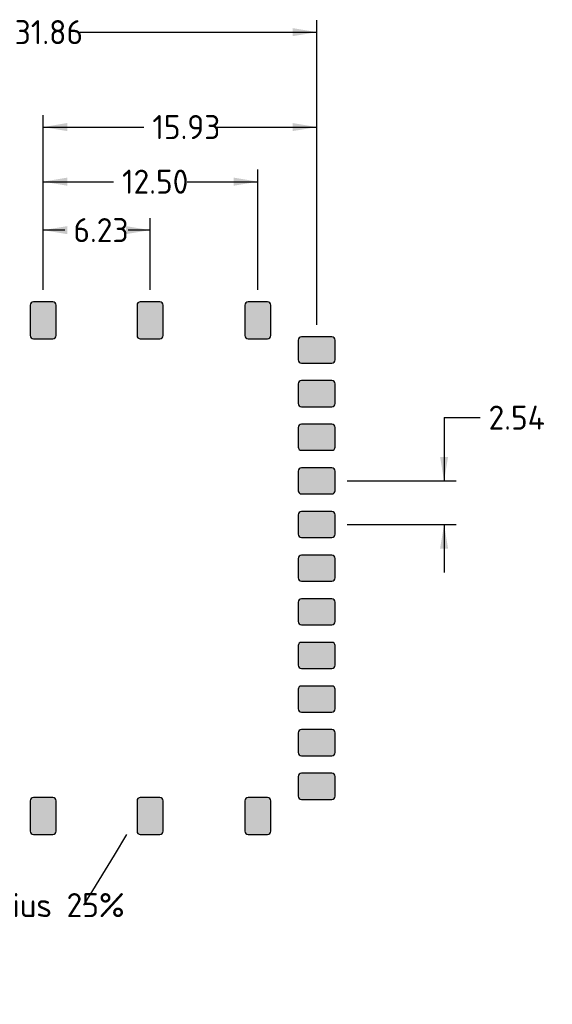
# Model space of a CAD drawing. Header units: millimetres. Extents: x 10 to 287, y 2 to 200.
# Tile 7 of 7: x 148 to 179, y 92 to 149. Entities that reach past the tile are written whole.
import ezdxf
from ezdxf import colors
from ezdxf.entities.mleader import LeaderData, LeaderLine
from ezdxf.enums import TextEntityAlignment as Align
from ezdxf.math import Vec2, Vec3

# ---------------------------------------------------------------- set-up
doc = ezdxf.new("R2010")
doc.units = ezdxf.units.MM
doc.layers.add('Default', color=7, linetype='Continuous')
doc.layers.add('TopLayer', color=7, linetype='Continuous')
doc.styles.add('SEACAD_Solid_Edge_ISO', font='seiso.ttf')
doc.dimstyles.new('CAEN_FORI', dxfattribs={"dimtxt": 1.4, "dimasz": 1.4, "dimexe": 0.7, "dimexo": 0.7, "dimgap": 0.35, "dimtad": 0, "dimtih": 1, "dimtoh": 1, "dimzin": 4, "dimdsep": 46, "dimtxsty": 'SEACAD_Solid_Edge_ISO', "dimblk1": '_SE_FILLED', "dimblk2": '_SE_FILLED', "dimsah": 1, "dimcen": 0.7, "dimadec": 0, "dimazin": 0, "dimtfac": 0.8, "dimtofl": 0, "dimtmove": 0, "dimatfit": 3, "dimfxl": 1, "dimtolj": 1, "dimtzin": 4, "dimarcsym": 0})

# ---------------------------------------------------------------- blocks, each defined once
blk = doc.blocks.new('_SE_FILLED')
at = {"color": 0}
blk.add_line((0, 0), (-1, 0), dxfattribs=at)
blk.add_solid([(0, 0), (-1, -0.1665), (-1, 0.1665), (0, 0)], dxfattribs=at)
blk = doc.blocks.new('SE3')
at = {"layer": 'TopLayer', "color": 7, "linetype": 'Continuous'}
for p, q in [((149.837, 103.771), (148.697, 103.771)), ((148.507, 103.581), (148.507, 101.812)), ((150.026, 101.812), (150.026, 103.581)), ((148.697, 101.622), (149.837, 101.622))]:
    blk.add_line(p, q, dxfattribs=at)
for centre, start, end in [((148.697, 103.581), 90, 180), ((149.837, 103.581), 0, 90), ((148.697, 101.812), 180, 270), ((149.837, 101.812), 270, 0)]:
    blk.add_arc(centre, 0.19, start, end, dxfattribs=at)
blk = doc.blocks.new('SE2')
at = {"layer": 'TopLayer'}
blk.add_blockref('SE3', (0, 0), dxfattribs=at)
blk = doc.blocks.new('SE5')
at = {"layer": 'TopLayer', "color": 7, "linetype": 'Continuous'}
for p, q in [((156.062, 103.771), (154.923, 103.771)), ((154.733, 103.581), (154.733, 101.812)), ((156.252, 101.812), (156.252, 103.581)), ((154.923, 101.622), (156.062, 101.622))]:
    blk.add_line(p, q, dxfattribs=at)
for centre, start, end in [((154.923, 103.581), 90, 180), ((156.062, 103.581), 0, 90), ((154.923, 101.812), 180, 270), ((156.062, 101.812), 270, 0)]:
    blk.add_arc(centre, 0.19, start, end, dxfattribs=at)
blk = doc.blocks.new('SE4')
at = {"layer": 'TopLayer'}
blk.add_blockref('SE5', (0, 0), dxfattribs=at)
blk = doc.blocks.new('SE7')
at = {"layer": 'TopLayer', "color": 7, "linetype": 'Continuous'}
for p, q in [((162.336, 103.771), (161.197, 103.771)), ((161.007, 103.581), (161.007, 101.812)), ((162.526, 101.812), (162.526, 103.581)), ((161.197, 101.622), (162.336, 101.622))]:
    blk.add_line(p, q, dxfattribs=at)
for centre, start, end in [((161.197, 103.581), 90, 180), ((162.336, 103.581), 0, 90), ((161.197, 101.812), 180, 270), ((162.336, 101.812), 270, 0)]:
    blk.add_arc(centre, 0.19, start, end, dxfattribs=at)
blk = doc.blocks.new('SE6')
at = {"layer": 'TopLayer'}
blk.add_blockref('SE7', (0, 0), dxfattribs=at)
blk = doc.blocks.new('SE9')
at = {"layer": 'TopLayer', "color": 7, "linetype": 'Continuous'}
for p, q in [((154.733, 132.441), (154.733, 130.671)), ((156.062, 132.63), (154.923, 132.63)), ((156.252, 130.671), (156.252, 132.441)), ((154.923, 130.482), (156.062, 130.482))]:
    blk.add_line(p, q, dxfattribs=at)
for centre, start, end in [((154.923, 132.441), 90, 180), ((156.062, 132.441), 0, 90), ((154.923, 130.671), 180, 270), ((156.062, 130.671), 270, 0)]:
    blk.add_arc(centre, 0.19, start, end, dxfattribs=at)
blk = doc.blocks.new('SE8')
at = {"layer": 'TopLayer'}
blk.add_blockref('SE9', (0, 0), dxfattribs=at)
blk = doc.blocks.new('SE11')
at = {"layer": 'TopLayer', "color": 7, "linetype": 'Continuous'}
for p, q in [((148.507, 132.441), (148.507, 130.671)), ((149.837, 132.63), (148.697, 132.63)), ((150.026, 130.671), (150.026, 132.441)), ((148.697, 130.482), (149.837, 130.482))]:
    blk.add_line(p, q, dxfattribs=at)
for centre, start, end in [((148.697, 132.441), 90, 180), ((149.837, 132.441), 0, 90), ((148.697, 130.671), 180, 270), ((149.837, 130.671), 270, 0)]:
    blk.add_arc(centre, 0.19, start, end, dxfattribs=at)
blk = doc.blocks.new('SE10')
at = {"layer": 'TopLayer'}
blk.add_blockref('SE11', (0, 0), dxfattribs=at)
blk = doc.blocks.new('SE19')
at = {"layer": 'TopLayer', "color": 7, "linetype": 'Continuous'}
for p, q in [((161.007, 132.441), (161.007, 130.671)), ((162.336, 132.63), (161.197, 132.63)), ((162.526, 130.671), (162.526, 132.441)), ((161.197, 130.482), (162.336, 130.482))]:
    blk.add_line(p, q, dxfattribs=at)
for centre, start, end in [((161.197, 132.441), 90, 180), ((162.336, 132.441), 0, 90), ((161.197, 130.671), 180, 270), ((162.336, 130.671), 270, 0)]:
    blk.add_arc(centre, 0.19, start, end, dxfattribs=at)
blk = doc.blocks.new('SE18')
at = {"layer": 'TopLayer'}
blk.add_blockref('SE19', (0, 0), dxfattribs=at)
blk = doc.blocks.new('SE23')
at = {"layer": 'TopLayer', "color": 7, "linetype": 'Continuous'}
for p, q in [((164.123, 117.696), (164.123, 116.557)), ((166.082, 117.886), (164.313, 117.886)), ((166.272, 116.557), (166.272, 117.696)), ((164.313, 116.367), (166.082, 116.367))]:
    blk.add_line(p, q, dxfattribs=at)
for centre, start, end in [((164.313, 117.696), 90, 180), ((166.082, 117.696), 0, 90), ((164.313, 116.557), 180, 270), ((166.082, 116.557), 270, 0)]:
    blk.add_arc(centre, 0.19, start, end, dxfattribs=at)
blk = doc.blocks.new('SE22')
at = {"layer": 'TopLayer'}
blk.add_blockref('SE23', (0, 0), dxfattribs=at)
blk = doc.blocks.new('SE25')
at = {"layer": 'TopLayer', "color": 7, "linetype": 'Continuous'}
for p, q in [((166.082, 120.426), (164.313, 120.426)), ((164.123, 120.236), (164.123, 119.097)), ((166.272, 119.097), (166.272, 120.236)), ((164.313, 118.907), (166.082, 118.907))]:
    blk.add_line(p, q, dxfattribs=at)
for centre, start, end in [((164.313, 120.236), 90, 180), ((166.082, 120.236), 0, 90), ((164.313, 119.097), 180, 270), ((166.082, 119.097), 270, 0)]:
    blk.add_arc(centre, 0.19, start, end, dxfattribs=at)
blk = doc.blocks.new('SE24')
at = {"layer": 'TopLayer'}
blk.add_blockref('SE25', (0, 0), dxfattribs=at)
blk = doc.blocks.new('SE27')
at = {"layer": 'TopLayer', "color": 7, "linetype": 'Continuous'}
for p, q in [((164.123, 122.776), (164.123, 121.637)), ((166.082, 122.966), (164.313, 122.966)), ((166.272, 121.637), (166.272, 122.776)), ((164.313, 121.447), (166.082, 121.447))]:
    blk.add_line(p, q, dxfattribs=at)
for centre, start, end in [((164.313, 122.776), 90, 180), ((166.082, 122.776), 0, 90), ((164.313, 121.637), 180, 270), ((166.082, 121.637), 270, 0)]:
    blk.add_arc(centre, 0.19, start, end, dxfattribs=at)
blk = doc.blocks.new('SE26')
at = {"layer": 'TopLayer'}
blk.add_blockref('SE27', (0, 0), dxfattribs=at)
blk = doc.blocks.new('SE29')
at = {"layer": 'TopLayer', "color": 7, "linetype": 'Continuous'}
for p, q in [((164.123, 125.316), (164.123, 124.177)), ((166.082, 125.506), (164.313, 125.506)), ((166.272, 124.177), (166.272, 125.316)), ((164.313, 123.987), (166.082, 123.987))]:
    blk.add_line(p, q, dxfattribs=at)
for centre, start, end in [((164.313, 125.316), 90, 180), ((166.082, 125.316), 0, 90), ((164.313, 124.177), 180, 270), ((166.082, 124.177), 270, 0)]:
    blk.add_arc(centre, 0.19, start, end, dxfattribs=at)
blk = doc.blocks.new('SE28')
at = {"layer": 'TopLayer'}
blk.add_blockref('SE29', (0, 0), dxfattribs=at)
blk = doc.blocks.new('SE31')
at = {"layer": 'TopLayer', "color": 7, "linetype": 'Continuous'}
for p, q in [((164.123, 130.396), (164.123, 129.257)), ((166.082, 130.586), (164.313, 130.586)), ((166.272, 129.257), (166.272, 130.396)), ((164.313, 129.067), (166.082, 129.067))]:
    blk.add_line(p, q, dxfattribs=at)
for centre, start, end in [((164.313, 130.396), 90, 180), ((166.082, 130.396), 0, 90), ((164.313, 129.257), 180, 270), ((166.082, 129.257), 270, 0)]:
    blk.add_arc(centre, 0.19, start, end, dxfattribs=at)
blk = doc.blocks.new('SE30')
at = {"layer": 'TopLayer'}
blk.add_blockref('SE31', (0, 0), dxfattribs=at)
blk = doc.blocks.new('SE33')
at = {"layer": 'TopLayer', "color": 7, "linetype": 'Continuous'}
for p, q in [((164.123, 127.856), (164.123, 126.717)), ((166.082, 128.046), (164.313, 128.046)), ((166.272, 126.717), (166.272, 127.856)), ((164.313, 126.527), (166.082, 126.527))]:
    blk.add_line(p, q, dxfattribs=at)
for centre, start, end in [((164.313, 127.856), 90, 180), ((166.082, 127.856), 0, 90), ((164.313, 126.717), 180, 270), ((166.082, 126.717), 270, 0)]:
    blk.add_arc(centre, 0.19, start, end, dxfattribs=at)
blk = doc.blocks.new('SE32')
at = {"layer": 'TopLayer'}
blk.add_blockref('SE33', (0, 0), dxfattribs=at)
blk = doc.blocks.new('SE41')
at = {"layer": 'TopLayer', "color": 7, "linetype": 'Continuous'}
for p, q in [((164.123, 104.996), (164.123, 103.857)), ((166.082, 105.186), (164.313, 105.186)), ((166.272, 103.857), (166.272, 104.996)), ((164.313, 103.667), (166.082, 103.667))]:
    blk.add_line(p, q, dxfattribs=at)
for centre, start, end in [((164.313, 104.996), 90, 180), ((166.082, 104.996), 0, 90), ((164.313, 103.857), 180, 270), ((166.082, 103.857), 270, 0)]:
    blk.add_arc(centre, 0.19, start, end, dxfattribs=at)
blk = doc.blocks.new('SE40')
at = {"layer": 'TopLayer'}
blk.add_blockref('SE41', (0, 0), dxfattribs=at)
blk = doc.blocks.new('SE51')
at = {"layer": 'TopLayer', "color": 7, "linetype": 'Continuous'}
for p, q in [((166.082, 115.346), (164.313, 115.346)), ((164.123, 115.156), (164.123, 114.017)), ((166.272, 114.017), (166.272, 115.156)), ((164.313, 113.827), (166.082, 113.827))]:
    blk.add_line(p, q, dxfattribs=at)
for centre, start, end in [((164.313, 115.156), 90, 180), ((166.082, 115.156), 0, 90), ((164.313, 114.017), 180, 270), ((166.082, 114.017), 270, 0)]:
    blk.add_arc(centre, 0.19, start, end, dxfattribs=at)
blk = doc.blocks.new('SE50')
at = {"layer": 'TopLayer'}
blk.add_blockref('SE51', (0, 0), dxfattribs=at)
blk = doc.blocks.new('SE53')
at = {"layer": 'TopLayer', "color": 7, "linetype": 'Continuous'}
for p, q in [((164.123, 107.536), (164.123, 106.397)), ((166.082, 107.726), (164.313, 107.726)), ((166.272, 106.397), (166.272, 107.536)), ((164.313, 106.207), (166.082, 106.207))]:
    blk.add_line(p, q, dxfattribs=at)
for centre, start, end in [((164.313, 107.536), 90, 180), ((166.082, 107.536), 0, 90), ((164.313, 106.397), 180, 270), ((166.082, 106.397), 270, 0)]:
    blk.add_arc(centre, 0.19, start, end, dxfattribs=at)
blk = doc.blocks.new('SE52')
at = {"layer": 'TopLayer'}
blk.add_blockref('SE53', (0, 0), dxfattribs=at)
blk = doc.blocks.new('SE55')
at = {"layer": 'TopLayer', "color": 7, "linetype": 'Continuous'}
for p, q in [((164.123, 112.616), (164.123, 111.477)), ((166.082, 112.806), (164.313, 112.806)), ((166.272, 111.477), (166.272, 112.616)), ((164.313, 111.287), (166.082, 111.287))]:
    blk.add_line(p, q, dxfattribs=at)
for centre, start, end in [((164.313, 112.616), 90, 180), ((166.082, 112.616), 0, 90), ((164.313, 111.477), 180, 270), ((166.082, 111.477), 270, 0)]:
    blk.add_arc(centre, 0.19, start, end, dxfattribs=at)
blk = doc.blocks.new('SE54')
at = {"layer": 'TopLayer'}
blk.add_blockref('SE55', (0, 0), dxfattribs=at)
blk = doc.blocks.new('SE57')
at = {"layer": 'TopLayer', "color": 7, "linetype": 'Continuous'}
for p, q in [((164.123, 110.076), (164.123, 108.937)), ((166.082, 110.266), (164.313, 110.266)), ((166.272, 108.937), (166.272, 110.076)), ((164.313, 108.747), (166.082, 108.747))]:
    blk.add_line(p, q, dxfattribs=at)
for centre, start, end in [((164.313, 110.076), 90, 180), ((166.082, 110.076), 0, 90), ((164.313, 108.937), 180, 270), ((166.082, 108.937), 270, 0)]:
    blk.add_arc(centre, 0.19, start, end, dxfattribs=at)
blk = doc.blocks.new('SE56')
at = {"layer": 'TopLayer'}
blk.add_blockref('SE57', (0, 0), dxfattribs=at)
blk = doc.blocks.new('DMBLK1')
at = {"layer": 'Default', "linetype": 'Continuous'}
for points in [[(134.736, 148.566), (133.336, 148.332), (134.736, 148.099)], [(163.798, 148.566), (163.798, 148.099), (165.198, 148.332)]]:
    blk.add_hatch(color=7, dxfattribs=at).paths.add_polyline_path(points)
at = {"layer": 'Default', "color": 7, "linetype": 'Continuous'}
for p, q in [((133.336, 131.286), (133.336, 149.032)), ((165.198, 131.286), (165.198, 149.032)), ((133.336, 148.332), (147.122, 148.332)), ((151.411, 148.332), (165.198, 148.332))]:
    blk.add_line(p, q, dxfattribs=at)
at = {"layer": 'Default', "color": 7, "linetype": 'Continuous', "style": 'SEACAD_Solid_Edge_ISO'}
blk.add_text('31.86', height=1.4, dxfattribs=at).set_placement((147.612, 149.032), align=Align.TOP_LEFT)
blk = doc.blocks.new('DMBLK2')
at = {"layer": 'Default', "linetype": 'Continuous'}
for points in [[(172.841, 123.606), (172.374, 123.606), (172.607, 122.206)], [(172.841, 118.266), (172.607, 119.666), (172.374, 118.266)]]:
    blk.add_hatch(color=7, dxfattribs=at).paths.add_polyline_path(points)
at = {"layer": 'Default', "color": 7, "linetype": 'Continuous'}
for p, q in [((172.607, 125.89), (174.707, 125.89)), ((172.607, 125.89), (172.607, 122.206)), ((166.972, 122.206), (173.307, 122.206)), ((166.972, 119.666), (173.307, 119.666)), ((172.607, 119.666), (172.607, 116.866))]:
    blk.add_line(p, q, dxfattribs=at)
at = {"layer": 'Default', "color": 7, "linetype": 'Continuous', "style": 'SEACAD_Solid_Edge_ISO'}
blk.add_text('2.54', height=1.4, dxfattribs=at).set_placement((175.197, 126.59), align=Align.TOP_LEFT)
blk = doc.blocks.new('DMBLK6')
at = {"layer": 'Default', "linetype": 'Continuous'}
for points in [[(150.667, 143.04), (149.267, 142.806), (150.667, 142.573)], [(163.798, 143.04), (163.798, 142.573), (165.198, 142.806)]]:
    blk.add_hatch(color=7, dxfattribs=at).paths.add_polyline_path(points)
at = {"layer": 'Default', "color": 7, "linetype": 'Continuous'}
for p, q in [((149.267, 133.33), (149.267, 143.506)), ((165.198, 131.286), (165.198, 143.506)), ((149.267, 142.806), (155.136, 142.806)), ((159.329, 142.806), (165.198, 142.806))]:
    blk.add_line(p, q, dxfattribs=at)
at = {"layer": 'Default', "color": 7, "linetype": 'Continuous', "style": 'SEACAD_Solid_Edge_ISO'}
blk.add_text('15.93', height=1.4, dxfattribs=at).set_placement((155.626, 143.506), align=Align.TOP_LEFT)
blk = doc.blocks.new('DMBLK7')
at = {"layer": 'Default', "linetype": 'Continuous'}
for points in [[(150.667, 139.861), (149.267, 139.627), (150.667, 139.394)], [(160.366, 139.861), (160.366, 139.394), (161.766, 139.627)]]:
    blk.add_hatch(color=7, dxfattribs=at).paths.add_polyline_path(points)
at = {"layer": 'Default', "color": 7, "linetype": 'Continuous'}
for p, q in [((149.267, 133.33), (149.267, 140.327)), ((161.766, 133.33), (161.766, 140.327)), ((149.267, 139.627), (153.372, 139.627)), ((157.661, 139.627), (161.766, 139.627))]:
    blk.add_line(p, q, dxfattribs=at)
at = {"layer": 'Default', "color": 7, "linetype": 'Continuous', "style": 'SEACAD_Solid_Edge_ISO'}
blk.add_text('12.50', height=1.4, dxfattribs=at).set_placement((153.862, 140.327), align=Align.TOP_LEFT)
blk = doc.blocks.new('DMBLK8')
at = {"layer": 'Default', "linetype": 'Continuous'}
for points in [[(150.667, 137.04), (149.267, 136.806), (150.667, 136.573)], [(154.092, 137.04), (154.092, 136.573), (155.492, 136.806)]]:
    blk.add_hatch(color=7, dxfattribs=at).paths.add_polyline_path(points)
at = {"layer": 'Default', "color": 7, "linetype": 'Continuous'}
for p, q in [((149.267, 133.33), (149.267, 137.506)), ((155.492, 133.33), (155.492, 137.506)), ((150.537, 136.806), (149.267, 136.806)), ((155.492, 136.806), (154.222, 136.806))]:
    blk.add_line(p, q, dxfattribs=at)
at = {"layer": 'Default', "color": 7, "linetype": 'Continuous', "style": 'SEACAD_Solid_Edge_ISO'}
blk.add_text('6.23', height=1.4, dxfattribs=at).set_placement((151.027, 137.506), align=Align.TOP_LEFT)

msp = doc.modelspace()

# ---------------------------------------------------------------- hatches: boundary and pattern name
at = {"layer": 'TopLayer', "linetype": 'Continuous'}
h = msp.add_hatch(color=7, dxfattribs=at)
edge = h.paths.add_edge_path()
edge.add_arc((148.697, 132.441), 0.19, 90, 180)
edge.add_line((148.507, 132.441), (148.507, 130.671))
edge.add_arc((148.697, 130.671), 0.19, 180, 270)
edge.add_line((148.697, 130.482), (149.837, 130.482))
edge.add_arc((149.837, 130.671), 0.19, 270, 360)
edge.add_line((150.026, 130.671), (150.026, 132.441))
edge.add_arc((149.837, 132.441), 0.19, 0, 90)
edge.add_line((149.837, 132.63), (148.697, 132.63))
h = msp.add_hatch(color=7, dxfattribs=at)
edge = h.paths.add_edge_path()
edge.add_arc((154.923, 132.441), 0.19, 90, 180)
edge.add_line((154.733, 132.441), (154.733, 130.671))
edge.add_arc((154.923, 130.671), 0.19, 180, 270)
edge.add_line((154.923, 130.482), (156.062, 130.482))
edge.add_arc((156.062, 130.671), 0.19, 270, 360)
edge.add_line((156.252, 130.671), (156.252, 132.441))
edge.add_arc((156.062, 132.441), 0.19, 0, 90)
edge.add_line((156.062, 132.63), (154.923, 132.63))
h = msp.add_hatch(color=7, dxfattribs=at)
edge = h.paths.add_edge_path()
edge.add_arc((161.197, 132.441), 0.19, 90, 180)
edge.add_line((161.007, 132.441), (161.007, 130.671))
edge.add_arc((161.197, 130.671), 0.19, 180, 270)
edge.add_line((161.197, 130.482), (162.336, 130.482))
edge.add_arc((162.336, 130.671), 0.19, 270, 360)
edge.add_line((162.526, 130.671), (162.526, 132.441))
edge.add_arc((162.336, 132.441), 0.19, 0, 90)
edge.add_line((162.336, 132.63), (161.197, 132.63))
h = msp.add_hatch(color=7, dxfattribs=at)
edge = h.paths.add_edge_path()
edge.add_arc((164.313, 130.396), 0.19, 90, 180)
edge.add_line((164.123, 130.396), (164.123, 129.257))
edge.add_arc((164.313, 129.257), 0.19, 180, 270)
edge.add_line((164.313, 129.067), (166.082, 129.067))
edge.add_arc((166.082, 129.257), 0.19, 270, 360)
edge.add_line((166.272, 129.257), (166.272, 130.396))
edge.add_arc((166.082, 130.396), 0.19, 0, 90)
edge.add_line((166.082, 130.586), (164.313, 130.586))
h = msp.add_hatch(color=7, dxfattribs=at)
edge = h.paths.add_edge_path()
edge.add_arc((164.313, 127.856), 0.19, 90, 180)
edge.add_line((164.123, 127.856), (164.123, 126.717))
edge.add_arc((164.313, 126.717), 0.19, 180, 270)
edge.add_line((164.313, 126.527), (166.082, 126.527))
edge.add_arc((166.082, 126.717), 0.19, 270, 360)
edge.add_line((166.272, 126.717), (166.272, 127.856))
edge.add_arc((166.082, 127.856), 0.19, 0, 90)
edge.add_line((166.082, 128.046), (164.313, 128.046))
h = msp.add_hatch(color=7, dxfattribs=at)
edge = h.paths.add_edge_path()
edge.add_arc((164.313, 125.316), 0.19, 90, 180)
edge.add_line((164.123, 125.316), (164.123, 124.177))
edge.add_arc((164.313, 124.177), 0.19, 180, 270)
edge.add_line((164.313, 123.987), (166.082, 123.987))
edge.add_arc((166.082, 124.177), 0.19, 270, 360)
edge.add_line((166.272, 124.177), (166.272, 125.316))
edge.add_arc((166.082, 125.316), 0.19, 0, 90)
edge.add_line((166.082, 125.506), (164.313, 125.506))
h = msp.add_hatch(color=7, dxfattribs=at)
edge = h.paths.add_edge_path()
edge.add_arc((164.313, 122.776), 0.19, 90, 180)
edge.add_line((164.123, 122.776), (164.123, 121.637))
edge.add_arc((164.313, 121.637), 0.19, 180, 270)
edge.add_line((164.313, 121.447), (166.082, 121.447))
edge.add_arc((166.082, 121.637), 0.19, 270, 360)
edge.add_line((166.272, 121.637), (166.272, 122.776))
edge.add_arc((166.082, 122.776), 0.19, 0, 90)
edge.add_line((166.082, 122.966), (164.313, 122.966))
h = msp.add_hatch(color=7, dxfattribs=at)
edge = h.paths.add_edge_path()
edge.add_arc((164.313, 120.236), 0.19, 90, 180)
edge.add_line((164.123, 120.236), (164.123, 119.097))
edge.add_arc((164.313, 119.097), 0.19, 180, 270)
edge.add_line((164.313, 118.907), (166.082, 118.907))
edge.add_arc((166.082, 119.097), 0.19, 270, 360)
edge.add_line((166.272, 119.097), (166.272, 120.236))
edge.add_arc((166.082, 120.236), 0.19, 0, 90)
edge.add_line((166.082, 120.426), (164.313, 120.426))
h = msp.add_hatch(color=7, dxfattribs=at)
edge = h.paths.add_edge_path()
edge.add_arc((164.313, 117.696), 0.19, 90, 180)
edge.add_line((164.123, 117.696), (164.123, 116.557))
edge.add_arc((164.313, 116.557), 0.19, 180, 270)
edge.add_line((164.313, 116.367), (166.082, 116.367))
edge.add_arc((166.082, 116.557), 0.19, 270, 360)
edge.add_line((166.272, 116.557), (166.272, 117.696))
edge.add_arc((166.082, 117.696), 0.19, 0, 90)
edge.add_line((166.082, 117.886), (164.313, 117.886))
h = msp.add_hatch(color=7, dxfattribs=at)
edge = h.paths.add_edge_path()
edge.add_arc((164.313, 115.156), 0.19, 90, 180)
edge.add_line((164.123, 115.156), (164.123, 114.017))
edge.add_arc((164.313, 114.017), 0.19, 180, 270)
edge.add_line((164.313, 113.827), (166.082, 113.827))
edge.add_arc((166.082, 114.017), 0.19, 270, 360)
edge.add_line((166.272, 114.017), (166.272, 115.156))
edge.add_arc((166.082, 115.156), 0.19, 0, 90)
edge.add_line((166.082, 115.346), (164.313, 115.346))
h = msp.add_hatch(color=7, dxfattribs=at)
edge = h.paths.add_edge_path()
edge.add_arc((164.313, 112.616), 0.19, 90, 180)
edge.add_line((164.123, 112.616), (164.123, 111.477))
edge.add_arc((164.313, 111.477), 0.19, 180, 270)
edge.add_line((164.313, 111.287), (166.082, 111.287))
edge.add_arc((166.082, 111.477), 0.19, 270, 360)
edge.add_line((166.272, 111.477), (166.272, 112.616))
edge.add_arc((166.082, 112.616), 0.19, 0, 90)
edge.add_line((166.082, 112.806), (164.313, 112.806))
h = msp.add_hatch(color=7, dxfattribs=at)
edge = h.paths.add_edge_path()
edge.add_arc((164.313, 110.076), 0.19, 90, 180)
edge.add_line((164.123, 110.076), (164.123, 108.937))
edge.add_arc((164.313, 108.937), 0.19, 180, 270)
edge.add_line((164.313, 108.747), (166.082, 108.747))
edge.add_arc((166.082, 108.937), 0.19, 270, 360)
edge.add_line((166.272, 108.937), (166.272, 110.076))
edge.add_arc((166.082, 110.076), 0.19, 0, 90)
edge.add_line((166.082, 110.266), (164.313, 110.266))
h = msp.add_hatch(color=7, dxfattribs=at)
edge = h.paths.add_edge_path()
edge.add_arc((164.313, 107.536), 0.19, 90, 180)
edge.add_line((164.123, 107.536), (164.123, 106.397))
edge.add_arc((164.313, 106.397), 0.19, 180, 270)
edge.add_line((164.313, 106.207), (166.082, 106.207))
edge.add_arc((166.082, 106.397), 0.19, 270, 360)
edge.add_line((166.272, 106.397), (166.272, 107.536))
edge.add_arc((166.082, 107.536), 0.19, 0, 90)
edge.add_line((166.082, 107.726), (164.313, 107.726))
h = msp.add_hatch(color=7, dxfattribs=at)
edge = h.paths.add_edge_path()
edge.add_arc((164.313, 104.996), 0.19, 90, 180)
edge.add_line((164.123, 104.996), (164.123, 103.857))
edge.add_arc((164.313, 103.857), 0.19, 180, 270)
edge.add_line((164.313, 103.667), (166.082, 103.667))
edge.add_arc((166.082, 103.857), 0.19, 270, 360)
edge.add_line((166.272, 103.857), (166.272, 104.996))
edge.add_arc((166.082, 104.996), 0.19, 0, 90)
edge.add_line((166.082, 105.186), (164.313, 105.186))
h = msp.add_hatch(color=7, dxfattribs=at)
edge = h.paths.add_edge_path()
edge.add_arc((148.697, 103.581), 0.19, 90, 180)
edge.add_line((148.507, 103.581), (148.507, 101.812))
edge.add_arc((148.697, 101.812), 0.19, 180, 270)
edge.add_line((148.697, 101.622), (149.837, 101.622))
edge.add_arc((149.837, 101.812), 0.19, 270, 360)
edge.add_line((150.026, 101.812), (150.026, 103.581))
edge.add_arc((149.837, 103.581), 0.19, 0, 90)
edge.add_line((149.837, 103.771), (148.697, 103.771))
h = msp.add_hatch(color=7, dxfattribs=at)
edge = h.paths.add_edge_path()
edge.add_arc((154.923, 103.581), 0.19, 90, 180)
edge.add_line((154.733, 103.581), (154.733, 101.812))
edge.add_arc((154.923, 101.812), 0.19, 180, 270)
edge.add_line((154.923, 101.622), (156.062, 101.622))
edge.add_arc((156.062, 101.812), 0.19, 270, 360)
edge.add_line((156.252, 101.812), (156.252, 103.581))
edge.add_arc((156.062, 103.581), 0.19, 0, 90)
edge.add_line((156.062, 103.771), (154.923, 103.771))
h = msp.add_hatch(color=7, dxfattribs=at)
edge = h.paths.add_edge_path()
edge.add_arc((161.197, 103.581), 0.19, 90, 180)
edge.add_line((161.007, 103.581), (161.007, 101.812))
edge.add_arc((161.197, 101.812), 0.19, 180, 270)
edge.add_line((161.197, 101.622), (162.336, 101.622))
edge.add_arc((162.336, 101.812), 0.19, 270, 360)
edge.add_line((162.526, 101.812), (162.526, 103.581))
edge.add_arc((162.336, 103.581), 0.19, 0, 90)
edge.add_line((162.336, 103.771), (161.197, 103.771))

# ---------------------------------------------------------------- linework, layer by layer
at = {"layer": 'TopLayer', "color": 7, "linetype": 'Continuous'}
for p, q in [((148.507, 132.441), (148.507, 130.671)), ((149.837, 132.63), (148.697, 132.63)), ((150.026, 130.671), (150.026, 132.441)), ((154.733, 132.441), (154.733, 130.671)), ((156.062, 132.63), (154.923, 132.63)), ((156.252, 130.671), (156.252, 132.441)), ((161.007, 132.441), (161.007, 130.671)), ((162.336, 132.63), (161.197, 132.63)), ((162.526, 130.671), (162.526, 132.441)), ((148.697, 130.482), (149.837, 130.482)), ((154.923, 130.482), (156.062, 130.482)), ((161.197, 130.482), (162.336, 130.482)), ((164.123, 130.396), (164.123, 129.257)), ((166.082, 130.586), (164.313, 130.586)), ((166.272, 129.257), (166.272, 130.396)), ((164.313, 129.067), (166.082, 129.067)), ((164.123, 127.856), (164.123, 126.717)), ((166.082, 128.046), (164.313, 128.046)), ((166.272, 126.717), (166.272, 127.856)), ((164.313, 126.527), (166.082, 126.527)), ((164.123, 125.316), (164.123, 124.177)), ((166.082, 125.506), (164.313, 125.506)), ((166.272, 124.177), (166.272, 125.316)), ((164.313, 123.987), (166.082, 123.987)), ((164.123, 122.776), (164.123, 121.637)), ((166.082, 122.966), (164.313, 122.966)), ((166.272, 121.637), (166.272, 122.776)), ((164.313, 121.447), (166.082, 121.447)), ((166.082, 120.426), (164.313, 120.426)), ((164.123, 120.236), (164.123, 119.097)), ((166.272, 119.097), (166.272, 120.236)), ((164.313, 118.907), (166.082, 118.907)), ((164.123, 117.696), (164.123, 116.557)), ((166.082, 117.886), (164.313, 117.886)), ((166.272, 116.557), (166.272, 117.696)), ((164.313, 116.367), (166.082, 116.367)), ((166.082, 115.346), (164.313, 115.346)), ((164.123, 115.156), (164.123, 114.017)), ((166.272, 114.017), (166.272, 115.156)), ((164.313, 113.827), (166.082, 113.827)), ((164.123, 112.616), (164.123, 111.477)), ((166.082, 112.806), (164.313, 112.806)), ((166.272, 111.477), (166.272, 112.616)), ((164.313, 111.287), (166.082, 111.287)), ((164.123, 110.076), (164.123, 108.937)), ((166.082, 110.266), (164.313, 110.266)), ((166.272, 108.937), (166.272, 110.076)), ((164.313, 108.747), (166.082, 108.747)), ((164.123, 107.536), (164.123, 106.397)), ((166.082, 107.726), (164.313, 107.726)), ((166.272, 106.397), (166.272, 107.536)), ((164.313, 106.207), (166.082, 106.207)), ((164.123, 104.996), (164.123, 103.857)), ((166.082, 105.186), (164.313, 105.186)), ((166.272, 103.857), (166.272, 104.996)), ((149.837, 103.771), (148.697, 103.771)), ((156.062, 103.771), (154.923, 103.771)), ((162.336, 103.771), (161.197, 103.771)), ((148.507, 103.581), (148.507, 101.812)), ((150.026, 101.812), (150.026, 103.581)), ((154.733, 103.581), (154.733, 101.812)), ((156.252, 101.812), (156.252, 103.581)), ((161.007, 103.581), (161.007, 101.812)), ((162.526, 101.812), (162.526, 103.581)), ((164.313, 103.667), (166.082, 103.667)), ((148.697, 101.622), (149.837, 101.622)), ((154.923, 101.622), (156.062, 101.622)), ((161.197, 101.622), (162.336, 101.622))]:
    msp.add_line(p, q, dxfattribs=at)
for centre, start, end in [((148.697, 132.441), 90, 180), ((149.837, 132.441), 0, 90), ((154.923, 132.441), 90, 180), ((156.062, 132.441), 0, 90), ((161.197, 132.441), 90, 180), ((162.336, 132.441), 0, 90), ((148.697, 130.671), 180, 270), ((149.837, 130.671), 270, 0), ((154.923, 130.671), 180, 270), ((156.062, 130.671), 270, 0), ((161.197, 130.671), 180, 270), ((162.336, 130.671), 270, 0), ((164.313, 130.396), 90, 180), ((166.082, 130.396), 0, 90), ((164.313, 129.257), 180, 270), ((166.082, 129.257), 270, 0), ((164.313, 127.856), 90, 180), ((166.082, 127.856), 0, 90), ((164.313, 126.717), 180, 270), ((166.082, 126.717), 270, 0), ((164.313, 125.316), 90, 180), ((166.082, 125.316), 0, 90), ((164.313, 124.177), 180, 270), ((166.082, 124.177), 270, 0), ((164.313, 122.776), 90, 180), ((166.082, 122.776), 0, 90), ((164.313, 121.637), 180, 270), ((166.082, 121.637), 270, 0), ((164.313, 120.236), 90, 180), ((166.082, 120.236), 0, 90), ((164.313, 119.097), 180, 270), ((166.082, 119.097), 270, 0), ((164.313, 117.696), 90, 180), ((166.082, 117.696), 0, 90), ((164.313, 116.557), 180, 270), ((166.082, 116.557), 270, 0), ((164.313, 115.156), 90, 180), ((166.082, 115.156), 0, 90), ((164.313, 114.017), 180, 270), ((166.082, 114.017), 270, 0), ((164.313, 112.616), 90, 180), ((166.082, 112.616), 0, 90), ((164.313, 111.477), 180, 270), ((166.082, 111.477), 270, 0), ((164.313, 110.076), 90, 180), ((166.082, 110.076), 0, 90), ((164.313, 108.937), 180, 270), ((166.082, 108.937), 270, 0), ((164.313, 107.536), 90, 180), ((166.082, 107.536), 0, 90), ((164.313, 106.397), 180, 270), ((166.082, 106.397), 270, 0), ((164.313, 104.996), 90, 180), ((166.082, 104.996), 0, 90), ((148.697, 103.581), 90, 180), ((149.837, 103.581), 0, 90), ((154.923, 103.581), 90, 180), ((156.062, 103.581), 0, 90), ((161.197, 103.581), 90, 180), ((162.336, 103.581), 0, 90), ((164.313, 103.857), 180, 270), ((166.082, 103.857), 270, 0), ((148.697, 101.812), 180, 270), ((149.837, 101.812), 270, 0), ((154.923, 101.812), 180, 270), ((156.062, 101.812), 270, 0), ((161.197, 101.812), 180, 270), ((162.336, 101.812), 270, 0)]:
    msp.add_arc(centre, 0.19, start, end, dxfattribs=at)

# ---------------------------------------------------------------- block references
for name in ['SE10', 'SE8', 'SE18', 'SE30', 'SE32', 'SE28', 'SE26', 'SE24', 'SE22', 'SE50', 'SE54', 'SE56', 'SE52', 'SE40', 'SE2', 'SE4', 'SE6']:
    msp.add_blockref(name, (0, 0))

# ---------------------------------------------------------------- dimensions: what is measured, and where the dimension line sits
at = {"layer": 'Default', "color": 7, "linetype": 'Continuous'}
for base, p1, p2, picture, middle in [((133.336, 148.332), (133.336, 130.586), (165.198, 130.586), 'DMBLK1', (149.267, 148.332)), ((149.267, 139.627), (149.267, 132.63), (161.766, 132.63), 'DMBLK7', (155.517, 139.627))]:
    dim = msp.add_linear_dim(base=base, p1=p1, p2=p2, angle=0, text='\\A1;<>', dimstyle='CAEN_FORI', dxfattribs=at)
    dim.commit()
    dim.dimension.update_dxf_attribs({"geometry": picture, "text_midpoint": middle, "dimtype": 161})
for base, p1, p2, picture, middle in [((165.198, 142.806), (149.267, 132.63), (165.198, 130.586), 'DMBLK6', (157.232, 142.806)), ((149.2669, 136.8064), (155.4925, 132.6304), (149.2669, 132.6304), 'DMBLK8', (152.3797, 136.8064))]:
    dim = msp.add_linear_dim(base=base, p1=p1, p2=p2, text='\\A1;<>', dimstyle='CAEN_FORI', dxfattribs=at)
    dim.commit()
    dim.dimension.update_dxf_attribs({"geometry": picture, "text_midpoint": middle, "dimtype": 160})
dim = msp.add_linear_dim(base=(172.607, 122.206), p1=(166.272, 122.206), p2=(166.272, 119.666), angle=270, text='\\A1;<>', dimstyle='CAEN_FORI', override={"dimtmove": 1}, dxfattribs=at)
dim.commit()
dim.dimension.update_dxf_attribs({"geometry": 'DMBLK2', "text_midpoint": (174.707, 125.89), "dimtype": 161})

# ---------------------------------------------------------------- leaders
ml = msp.add_multileader_mtext('Standard', dxfattribs=at)
ml.set_content('{\\pxsm0.9;\\fSolid Edge ISO|b0||i0||c0|p34;\\W1.;Corner radius 25%\\P}', color=256)
ml.set_leader_properties()
ml.set_arrow_properties(name='_SE_FILLED')
ml.build(insert=Vec2(0, 0))
ml.multileader.update_dxf_attribs({"dogleg_length": 0, "arrow_head_size": 1.4})
ctx = ml.context
ctx.base_point, ctx.char_height, ctx.arrow_head_size, ctx.landing_gap_size = Vec3(136.455, 98.807), 1.4, 1.4, 0.49
notes = []
notes.append((ctx, [(0, (1, 1, 0), (151.619, 97.507), (-1, 0), 0, [(0, [(154.128, 101.622)], 0, [])])]))
ctx.mtext.insert = Vec3(138.455, 98.211)
for ctx, leaders in notes:
    for number, flags, end, landing, length, lines in leaders:
        leader = LeaderData()
        leader.index, (leader.has_last_leader_line, leader.has_dogleg_vector, leader.attachment_direction) = number, flags
        leader.last_leader_point, leader.dogleg_vector, leader.dogleg_length = Vec3(end), Vec3(landing), length
        for number, points, colour, breaks in lines:
            line = LeaderLine()
            line.index, line.vertices, line.color, line.breaks = number, Vec3.list(points), colors.encode_raw_color(colour), breaks
            leader.lines.append(line)
        ctx.leaders.append(leader)

doc.saveas('drawing.dxf')
